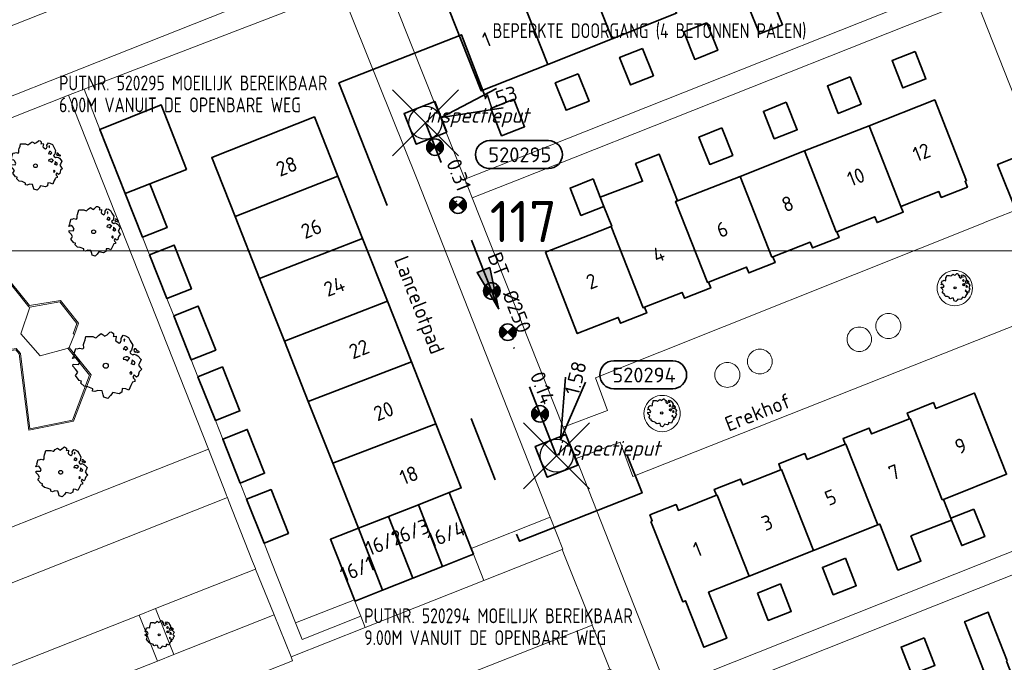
# Model space of a CAD drawing. Header units: metres. Extents: x 152391 to 157968, y 462336 to 467280.
# Tile 188 of 256: x 154772 to 154862, y 464654 to 464713. Entities that reach past the tile are written whole.
import ezdxf
from ezdxf.enums import TextEntityAlignment as Align

# ---------------------------------------------------------------- set-up
doc = ezdxf.new("R2010")
doc.units = ezdxf.units.M
doc.header["$LTSCALE"] = 0.75
doc.header["$PDMODE"] = 3
doc.header["$PDSIZE"] = 3
doc.linetypes.add('RI-VWA_BETON', pattern=[19, 9, -5, 0, -5])
doc.layers.get('0').update_dxf_attribs({"lineweight": 25})
doc.layers.get('defpoints').update_dxf_attribs({"lineweight": 25})
for name, color, linetype, lineweight in [('B-GV-GR-BOOM-S', 252, 'Continuous', 25), ('B-WE-GR-BEPLANTING_CULTUUR_BODEMBEDEKKER-GV', 251, 'Continuous', 18), ('B-WE-GR-BEPLANTING_CULTUUR_HEESTERS-GV', 251, 'Continuous', 18), ('B-WE-IE-TERREINAFSCHEIDING_KUNSTMATIG_MUUR-GV', 251, 'Continuous', 18), ('B-WE-OG-BEBOUWING-GV', 6, 'Continuous', 35), ('B-WE-OG-BEBOUWING-T18', 1, 'Continuous', 18), ('B-WE-OG-TERREIN_CULTUURSCHEIDING-GV', 251, 'Continuous', 18), ('B-WE-OG-TERREIN_ONBEGROEID-GV', 251, 'Continuous', 18), ('B-WE-OG-TOPOGRAFIE-T18', 1, 'Continuous', 18), ('B-WE-VH-VERHARDING_BETONSTRAATSTEEN-GV', 251, 'Continuous', 18), ('B-WE-VH-VERHARDING_TEGEL-GV', 251, 'Continuous', 18), ('N-OI-RI-BIJZONDERDERHEDEN-T18', 134, 'Continuous', 18), ('N-OI-RI-T50', 130, 'Continuous', 50), ('N-OI-RI-VWA_PUTNUMMER-S @ 0.75', 36, 'Continuous', 35), ('N-OI-RI-VWA_RIOOLPUT_INSPECTIEPUT-S', 36, 'Continuous', 35), ('N-OI-RI-VWA_STROOMRICHTING-S @ 0.75', 36, 'Continuous', 35), ('N-OI-RI-VWA_TRANSPORTLEIDING_BETON_250-G', 36, 'RI-VWA_BETON', 35), ('N-RO-KG-GRENS_WERK-G', 7, 'XX-WERKGRENS', 35)]:
    doc.layers.add(name, color=color, linetype=linetype, lineweight=lineweight)
doc.layers.add('inspectieput', color=7, linetype='Continuous', plot=False)
doc.layers.add('N-OI-RI-VRIJVERVAL_HULPSTUK-S', color=210, linetype='Continuous', lineweight=35, plot=False)
doc.layers.add('X-XX-AL-TEKENBLAD_HULPLIJN-G', color=7, linetype='Continuous', lineweight=18, plot=False)
doc.styles.add('NLCS-ISO', font='isocpeur.ttf')
doc.styles.add('NLCS-ISO-M750-T18', font='NLCS-ISO.ttf', dxfattribs={"height": 1.35})
doc.styles.add('NLCS-ISO-M750-T18_CURSIEF', font='NLCS-ISO.ttf', dxfattribs={"oblique": 15, "height": 1.35})
doc.styles.add('NLCS-ISO-M750-T50', font='NLCS-ISO.ttf', dxfattribs={"height": 3.75})
doc.linetypes.add('XX-WERKGRENS', pattern='A,0,[137,NLCS.SHX,S=0.1,R=0,X=-1.1,Y=-1.35],-6', length=6)

# ---------------------------------------------------------------- blocks, each defined once
blk = doc.blocks.new('*U109')
at = {"ltscale": 0.1}
blk.add_hatch(color=256, dxfattribs=at).paths.add_polyline_path([(2.5, 0), (-2.5, -0.83), (-2.5, 0.83)])
at = {"ltscale": 0.1, "flags": 128}
blk.add_lwpolyline([(2.5, 0), (-2.5, -0.83), (-2.5, 0.83)], close=True, dxfattribs=at)
at = {"ltscale": 0.1, "style": 'NLCS-ISO'}
for tag, p in [('BOBL', (-12.38, 0)), ('MAT', (-1, 0.5))]:
    blk.add_attdef(tag, text='', height=1.8, dxfattribs=at).set_placement(p, align=Align.BOTTOM_RIGHT)
for tag, p in [('DIA', (1, 0.5)), ('BOBR', (11.43, 0))]:
    blk.add_attdef(tag, text='', height=1.8, dxfattribs=at).set_placement(p, align=Align.BOTTOM_LEFT)
at = {"layer": 'defpoints', "ltscale": 0.1, "style": 'NLCS-ISO', "flags": 1}
blk.add_attdef('JVA', text='', height=1.8, dxfattribs=at).set_placement((0, -1), align=Align.TOP_CENTER)
blk = doc.blocks.new('B-SRI-PUT_VWA-SO')
at = {"flags": 128}
blk.add_lwpolyline([(-2, 2), (2, 2), (2, -2), (-2, -2)], close=True, dxfattribs=at)
at = {"lineweight": -3, "flags": 128}
blk.add_lwpolyline([(2, -2), (2, 2), (-2, 2), (-2, -2)], close=True, dxfattribs=at)
at = {"lineweight": -3}
blk.add_circle((0, 0), 2, dxfattribs=at)
blk = doc.blocks.new('*U367')
for q in [(8.63, 4.17), (9.41, 1.8)]:
    blk.add_line((1.9, 0.63), q)
blk.add_lwpolyline([(14.93, -2.17), (7.77, -2.17, 1), (7.77, -5.55), (14.93, -5.55, 1)], format="xyb", close=True)
at = {"ltscale": 0.1, "style": 'NLCS-ISO'}
blk.add_attdef('PUTHGT', text='', height=1.8, rotation=18.3056, dxfattribs=at).set_placement((7.25, 2.43), align=Align.MIDDLE_LEFT)
blk.add_attdef('PUTNR', text='', height=1.8, dxfattribs=at).set_placement((11.45, -3.89), align=Align.MIDDLE_CENTER)
blk = doc.blocks.new('*U254')
for q in [(1.08, 9.52), (3.51, 8.92)]:
    blk.add_line((0.48, 1.94), q)
blk.add_lwpolyline([(14.1, 11.51), (6.94, 11.51, 1), (6.94, 8.13), (14.1, 8.13, 1)], format="xyb", close=True)
at = {"ltscale": 0.1, "style": 'NLCS-ISO'}
blk.add_attdef('PUTHGT', text='', height=1.8, rotation=76.0088, dxfattribs=at).set_placement((1.82, 7.43), align=Align.MIDDLE_LEFT)
blk.add_attdef('PUTNR', text='', height=1.8, dxfattribs=at).set_placement((10.62, 9.79), align=Align.MIDDLE_CENTER)
blk = doc.blocks.new('SRI-HULP')
h = blk.add_hatch(color=256)
h.dxf.hatch_style = 1
h.paths.add_polyline_path([(-0.71, 0.71, 0.198912), (-1, 0, 0.198912), (-0.71, -0.71), (0, 0)])
h = blk.add_hatch(color=256)
h.dxf.hatch_style = 1
h.paths.add_polyline_path([(1, 0, 0.198912), (0.71, 0.71), (0, 0), (0.71, -0.71, 0.198912)])
for p, q in [((-0.71, 0.71), (0.71, -0.71)), ((-0.71, -0.71), (0.71, 0.71))]:
    blk.add_line(p, q)
blk.add_circle((0, 0), 1)
blk = doc.blocks.new('ACMAP_ANN_TEMPLATE_type knoop')
at = {"layer": 'defpoints', "style": 'NLCS-ISO-M750-T18_CURSIEF', "oblique": 15}
blk.add_attdef('type_knoop', (0, 0), '', height=1.35, dxfattribs=at)
blk = doc.blocks.new('SGR-BOOM_31_50')
at = {"linetype": 'Continuous'}
for p, q in [((-1.402, 1.78), (-1.355, 1.999)), ((-1.355, 1.999), (-0.89, 1.999)), ((-0.89, 1.999), (-0.688, 1.911)), ((-0.688, 1.911), (-0.626, 1.933)), ((-0.626, 1.933), (-0.487, 2.064)), ((-0.487, 2.064), (-0.301, 2.196)), ((-0.301, 2.196), (-0.177, 2.108)), ((-0.177, 2.108), (-0.084, 2.02)), ((-0.084, 2.02), (0.087, 2.108)), ((0.087, 2.108), (0.273, 2.283)), ((0.273, 2.283), (0.351, 2.305)), ((0.351, 2.305), (0.444, 2.261)), ((0.444, 2.261), (0.521, 2.196)), ((0.537, 2.042), (0.506, 1.999)), ((0.506, 1.999), (0.707, 2.02)), ((0.521, 2.196), (0.537, 2.042)), ((0.723, 1.977), (0.676, 1.714)), ((0.707, 2.02), (0.723, 1.977)), ((1.048, 1.867), (1.188, 2.086)), ((1.064, 1.714), (1.048, 1.867)), ((1.188, 2.086), (1.358, 2.042)), ((1.296, 1.823), (1.234, 1.78)), ((1.281, 1.692), (1.296, 1.823)), ((1.358, 2.042), (1.545, 1.933)), ((1.545, 1.933), (1.669, 1.692)), ((-2.177, 0.772), (-2.038, 1.166)), ((-2.038, 1.166), (-1.944, 1.144)), ((-1.944, 1.144), (-1.789, 1.21)), ((-1.789, 1.21), (-1.572, 1.144)), ((-1.572, 1.144), (-1.495, 1.232)), ((-1.51, 1.451), (-1.479, 1.582)), ((-1.495, 1.232), (-1.51, 1.451)), ((-1.479, 1.582), (-1.402, 1.78)), ((0.676, 1.714), (0.754, 1.648)), ((0.754, 1.648), (0.924, 1.539)), ((0.924, 1.539), (1.002, 1.604)), ((1.002, 1.604), (1.064, 1.714)), ((1.25, 1.21), (1.188, 1.166)), ((1.188, 1.166), (1.234, 1.101)), ((1.234, 1.78), (1.265, 1.67)), ((1.234, 1.101), (1.312, 1.122)), ((1.296, 1.298), (1.25, 1.21)), ((1.265, 1.67), (1.281, 1.648)), ((1.374, 1.298), (1.296, 1.298)), ((1.312, 1.122), (1.374, 1.035)), ((1.436, 1.254), (1.374, 1.298)), ((1.374, 1.035), (1.436, 1.122)), ((1.498, 1.166), (1.436, 1.254)), ((1.436, 1.122), (1.498, 1.166)), ((1.762, 1.057), (1.638, 0.925)), ((1.638, 0.925), (1.7, 0.838)), ((1.669, 1.692), (1.839, 1.407)), ((1.839, 1.407), (1.762, 1.057)), ((1.963, 1.144), (1.917, 1.079)), ((1.917, 1.079), (1.948, 0.991)), ((1.948, 0.991), (2.041, 0.925)), ((2.056, 1.144), (1.963, 1.144)), ((2.041, 0.969), (2.18, 0.903)), ((2.041, 0.925), (2.056, 0.969)), ((2.165, 1.013), (2.056, 1.144)), ((2.304, 0.947), (2.165, 1.013)), ((2.18, 0.903), (2.304, 0.947)), ((-2.27, 0.487), (-2.208, 0.641)), ((-1.991, 0.553), (-2.27, 0.487)), ((-2.239, -0.038), (-2.224, 0.115)), ((-2.224, 0.115), (-1.851, 0.093)), ((-2.208, 0.641), (-2.131, 0.706)), ((-2.131, 0.706), (-2.177, 0.772)), ((-1.898, 0.444), (-1.991, 0.553)), ((-1.774, 0.246), (-1.898, 0.444)), ((-1.851, 0.093), (-1.774, 0.246)), ((1.234, 0.553), (1.188, 0.444)), ((1.188, 0.444), (1.374, 0.422)), ((1.405, 0.619), (1.234, 0.553)), ((1.374, 0.422), (1.483, 0.334)), ((1.483, 0.619), (1.405, 0.619)), ((1.622, 0.531), (1.483, 0.619)), ((1.483, 0.334), (1.607, 0.487)), ((1.607, 0.487), (1.653, 0.553)), ((1.7, 0.838), (1.839, 0.75)), ((1.793, 0.246), (1.746, 0.137)), ((1.911, 0.065), (1.746, 0.137)), ((1.808, 0.4), (1.793, 0.312)), ((1.793, 0.312), (1.793, 0.246)), ((1.901, 0.312), (1.808, 0.4)), ((1.839, 0.75), (1.917, 0.794)), ((1.963, 0.268), (1.901, 0.312)), ((1.911, 0.065), (2.01, 0.181)), ((1.917, 0.794), (2.087, 0.75)), ((2.01, 0.181), (1.963, 0.268)), ((2.087, 0.75), (2.18, 0.684)), ((2.18, 0.684), (2.413, 0.422)), ((2.289, 0.137), (2.227, 0.049)), ((2.227, 0.049), (2.351, -0.126)), ((2.413, 0.422), (2.289, 0.137)), ((-2.053, -0.235), (-2.239, -0.038)), ((-2.069, -0.673), (-1.991, -0.564)), ((-1.805, -1.002), (-2.069, -0.673)), ((-1.913, -0.433), (-2.053, -0.235)), ((-1.991, -0.564), (-1.913, -0.433)), ((1.715, -0.389), (1.653, -0.476)), ((1.653, -0.476), (1.669, -0.564)), ((1.684, -0.564), (1.777, -0.542)), ((1.777, -0.454), (1.715, -0.389)), ((1.777, -0.542), (1.777, -0.454)), ((1.948, -0.63), (1.855, -0.783)), ((1.855, -0.783), (1.901, -0.849)), ((1.901, -0.849), (1.994, -0.936)), ((2.103, -0.783), (1.948, -0.63)), ((2.211, -0.695), (2.103, -0.783)), ((2.242, -0.564), (2.211, -0.695)), ((2.289, -0.411), (2.242, -0.564)), ((2.459, -0.235), (2.289, -0.411)), ((2.351, -0.126), (2.459, -0.235)), ((-1.665, -1.046), (-1.805, -1.002)), ((-1.696, -1.199), (-1.665, -1.046)), ((-1.479, -1.396), (-1.696, -1.199)), ((-1.216, -1.44), (-1.479, -1.396)), ((-0.89, -1.571), (-1.216, -1.44)), ((-0.906, -1.725), (-0.89, -1.571)), ((-0.735, -1.769), (-0.906, -1.725)), ((-0.533, -1.681), (-0.735, -1.769)), ((-0.254, -1.703), (-0.533, -1.681)), ((-0.208, -1.9), (-0.254, -1.703)), ((1.126, -1.55), (1.11, -1.812)), ((1.374, -1.571), (1.126, -1.55)), ((1.576, -1.659), (1.374, -1.571)), ((1.715, -1.352), (1.576, -1.659)), ((1.808, -1.177), (1.715, -1.352)), ((1.824, -1.112), (1.808, -1.177)), ((1.979, -1.068), (1.824, -1.112)), ((1.994, -0.936), (1.979, -1.068)), ((-0.177, -1.988), (-0.208, -1.9)), ((-0.13, -2.141), (-0.177, -1.988)), ((0.149, -2.229), (-0.13, -2.141)), ((0.335, -2.031), (0.149, -2.229)), ((0.475, -1.834), (0.335, -2.031)), ((0.909, -1.922), (0.475, -1.834)), ((1.11, -1.812), (0.909, -1.922))]:
    blk.add_line(p, q, dxfattribs=at)
blk.add_circle((0, 0), 0.169, dxfattribs=at)
blk = doc.blocks.new('SGR-BOOM_50_100')
at = {"linetype": 'Continuous'}
for p, q in [((-0.835, 2.577), (-0.649, 2.752)), ((-0.649, 2.752), (-0.401, 2.928)), ((-0.401, 2.928), (-0.236, 2.811)), ((-0.236, 2.811), (-0.112, 2.694)), ((-0.112, 2.694), (0.116, 2.811)), ((0.116, 2.811), (0.364, 3.044)), ((0.364, 3.044), (0.467, 3.074)), ((0.467, 3.074), (0.591, 3.015)), ((0.591, 3.015), (0.695, 2.928)), ((0.715, 2.723), (0.674, 2.665)), ((0.674, 2.665), (0.943, 2.694)), ((0.695, 2.928), (0.715, 2.723)), ((0.943, 2.694), (0.964, 2.636)), ((1.398, 2.49), (1.584, 2.782)), ((1.584, 2.782), (1.811, 2.723)), ((1.811, 2.723), (2.059, 2.577)), ((-2.014, 1.935), (-1.972, 2.11)), ((-1.993, 1.643), (-2.014, 1.935)), ((-1.972, 2.11), (-1.869, 2.373)), ((-1.869, 2.373), (-1.807, 2.665)), ((-1.807, 2.665), (-1.187, 2.665)), ((-1.187, 2.665), (-0.918, 2.548)), ((-0.918, 2.548), (-0.835, 2.577)), ((0.964, 2.636), (0.902, 2.285)), ((0.902, 2.285), (1.005, 2.198)), ((1.005, 2.198), (1.232, 2.052)), ((1.232, 2.052), (1.336, 2.139)), ((1.336, 2.139), (1.418, 2.285)), ((1.418, 2.285), (1.398, 2.49)), ((1.729, 2.431), (1.646, 2.373)), ((1.646, 2.373), (1.687, 2.227)), ((1.687, 2.227), (1.708, 2.198)), ((1.708, 2.256), (1.729, 2.431)), ((2.059, 2.577), (2.225, 2.256)), ((2.225, 2.256), (2.452, 1.876)), ((2.452, 1.876), (2.349, 1.409)), ((-2.944, 0.854), (-2.841, 0.942)), ((-2.903, 1.029), (-2.717, 1.555)), ((-2.841, 0.942), (-2.903, 1.029)), ((-2.717, 1.555), (-2.593, 1.526)), ((-2.593, 1.526), (-2.386, 1.613)), ((-2.386, 1.613), (-2.096, 1.526)), ((-2.096, 1.526), (-1.993, 1.643)), ((1.667, 1.613), (1.584, 1.555)), ((1.584, 1.555), (1.646, 1.467)), ((1.646, 1.467), (1.749, 1.497)), ((1.729, 1.73), (1.667, 1.613)), ((1.832, 1.73), (1.729, 1.73)), ((1.749, 1.497), (1.832, 1.38)), ((1.915, 1.672), (1.832, 1.73)), ((1.832, 1.38), (1.915, 1.497)), ((1.997, 1.555), (1.915, 1.672)), ((1.915, 1.497), (1.997, 1.555)), ((2.349, 1.409), (2.183, 1.234)), ((2.183, 1.234), (2.266, 1.117)), ((2.266, 1.117), (2.452, 1)), ((2.452, 1), (2.556, 1.059)), ((2.618, 1.526), (2.556, 1.438)), ((2.556, 1.438), (2.597, 1.321)), ((2.556, 1.059), (2.783, 1)), ((2.597, 1.321), (2.721, 1.234)), ((2.742, 1.526), (2.618, 1.526)), ((2.721, 1.292), (2.907, 1.205)), ((2.721, 1.234), (2.742, 1.292)), ((2.886, 1.351), (2.742, 1.526)), ((2.783, 1), (2.907, 0.913)), ((3.072, 1.263), (2.886, 1.351)), ((2.907, 1.205), (3.072, 1.263)), ((2.907, 0.913), (3.217, 0.562)), ((-3.027, 0.65), (-2.944, 0.854)), ((-2.655, 0.737), (-3.027, 0.65)), ((-2.985, -0.051), (-2.965, 0.153)), ((-2.965, 0.153), (-2.469, 0.124)), ((-2.531, 0.591), (-2.655, 0.737)), ((-2.365, 0.329), (-2.531, 0.591)), ((-2.469, 0.124), (-2.365, 0.329)), ((1.646, 0.737), (1.584, 0.591)), ((1.584, 0.591), (1.832, 0.562)), ((1.873, 0.825), (1.646, 0.737)), ((1.832, 0.562), (1.977, 0.445)), ((1.977, 0.825), (1.873, 0.825)), ((2.163, 0.708), (1.977, 0.825)), ((1.977, 0.445), (2.142, 0.65)), ((2.142, 0.65), (2.204, 0.737)), ((2.39, 0.329), (2.328, 0.183)), ((2.549, 0.087), (2.328, 0.183)), ((2.411, 0.533), (2.39, 0.416)), ((2.39, 0.416), (2.39, 0.329)), ((2.535, 0.416), (2.411, 0.533)), ((2.618, 0.358), (2.535, 0.416)), ((2.549, 0.087), (2.68, 0.241)), ((2.68, 0.241), (2.618, 0.358)), ((3.052, 0.183), (2.969, 0.066)), ((2.969, 0.066), (3.135, -0.168)), ((3.217, 0.562), (3.052, 0.183)), ((-2.737, -0.314), (-2.985, -0.051)), ((-2.758, -0.898), (-2.655, -0.752)), ((-2.551, -0.577), (-2.737, -0.314)), ((-2.655, -0.752), (-2.551, -0.577)), ((2.287, -0.518), (2.204, -0.635)), ((2.204, -0.635), (2.225, -0.752)), ((2.245, -0.752), (2.37, -0.723)), ((2.37, -0.606), (2.287, -0.518)), ((2.37, -0.723), (2.37, -0.606)), ((2.597, -0.84), (2.473, -1.044)), ((2.804, -1.044), (2.597, -0.84)), ((2.99, -0.752), (2.948, -0.927)), ((3.052, -0.548), (2.99, -0.752)), ((3.279, -0.314), (3.052, -0.548)), ((3.135, -0.168), (3.279, -0.314)), ((-2.407, -1.336), (-2.758, -0.898)), ((-2.22, -1.394), (-2.407, -1.336)), ((-2.262, -1.599), (-2.22, -1.394)), ((-1.972, -1.862), (-2.262, -1.599)), ((2.411, -1.57), (2.287, -1.803)), ((2.432, -1.482), (2.411, -1.57)), ((2.638, -1.424), (2.432, -1.482)), ((2.473, -1.044), (2.535, -1.132)), ((2.535, -1.132), (2.659, -1.248)), ((2.659, -1.248), (2.638, -1.424)), ((2.948, -0.927), (2.804, -1.044)), ((-1.621, -1.92), (-1.972, -1.862)), ((-1.187, -2.095), (-1.621, -1.92)), ((-1.207, -2.3), (-1.187, -2.095)), ((-0.98, -2.358), (-1.207, -2.3)), ((-0.711, -2.241), (-0.98, -2.358)), ((-0.339, -2.271), (-0.711, -2.241)), ((-0.277, -2.533), (-0.339, -2.271)), ((-0.236, -2.65), (-0.277, -2.533)), ((-0.174, -2.855), (-0.236, -2.65)), ((0.633, -2.446), (0.447, -2.709)), ((1.212, -2.563), (0.633, -2.446)), ((1.48, -2.417), (1.212, -2.563)), ((1.501, -2.066), (1.48, -2.417)), ((1.832, -2.095), (1.501, -2.066)), ((2.101, -2.212), (1.832, -2.095)), ((2.287, -1.803), (2.101, -2.212)), ((0.199, -2.971), (-0.174, -2.855)), ((0.447, -2.709), (0.199, -2.971))]:
    blk.add_line(p, q, dxfattribs=at)
blk.add_circle((0, 0), 0.225, dxfattribs=at)
blk = doc.blocks.new('SGR-BOOM_0_20')
at = {"linetype": 'Continuous'}
for p, q in [((-0.832, 0.89), (-0.788, 1.001)), ((-0.788, 1.001), (-0.762, 1.124)), ((-0.762, 1.124), (-0.501, 1.124)), ((-0.501, 1.124), (-0.387, 1.075)), ((-0.387, 1.075), (-0.352, 1.087)), ((-0.352, 1.087), (-0.274, 1.161)), ((-0.274, 1.161), (-0.169, 1.235)), ((-0.169, 1.235), (-0.099, 1.186)), ((-0.099, 1.186), (-0.047, 1.137)), ((-0.047, 1.137), (0.049, 1.186)), ((0.049, 1.186), (0.154, 1.284)), ((0.154, 1.284), (0.197, 1.297)), ((0.197, 1.297), (0.25, 1.272)), ((0.25, 1.272), (0.293, 1.235)), ((0.302, 1.149), (0.284, 1.124)), ((0.284, 1.124), (0.398, 1.137)), ((0.293, 1.235), (0.302, 1.149)), ((0.407, 1.112), (0.38, 0.964)), ((0.38, 0.964), (0.424, 0.927)), ((0.398, 1.137), (0.407, 1.112)), ((0.424, 0.927), (0.52, 0.865)), ((0.52, 0.865), (0.564, 0.902)), ((0.564, 0.902), (0.598, 0.964)), ((0.59, 1.05), (0.668, 1.173)), ((0.598, 0.964), (0.59, 1.05)), ((0.668, 1.173), (0.764, 1.149)), ((0.729, 1.026), (0.694, 1.001)), ((0.694, 1.001), (0.712, 0.939)), ((0.712, 0.939), (0.721, 0.927)), ((0.721, 0.952), (0.729, 1.026)), ((0.764, 1.149), (0.869, 1.087)), ((0.869, 1.087), (0.939, 0.952)), ((0.939, 0.952), (1.035, 0.792)), ((-1.277, 0.274), (-1.242, 0.36)), ((-1.12, 0.311), (-1.277, 0.274)), ((-1.259, -0.022), (-1.251, 0.065)), ((-1.251, 0.065), (-1.041, 0.052)), ((-1.242, 0.36), (-1.198, 0.397)), ((-1.225, 0.434), (-1.146, 0.656)), ((-1.198, 0.397), (-1.225, 0.434)), ((-1.146, 0.656), (-1.094, 0.644)), ((-1.068, 0.249), (-1.12, 0.311)), ((-1.094, 0.644), (-1.007, 0.681)), ((-0.998, 0.139), (-1.068, 0.249)), ((-1.041, 0.052), (-0.998, 0.139)), ((-1.007, 0.681), (-0.884, 0.644)), ((-0.884, 0.644), (-0.841, 0.693)), ((-0.85, 0.816), (-0.832, 0.89)), ((-0.841, 0.693), (-0.85, 0.816)), ((0.703, 0.681), (0.668, 0.656)), ((0.668, 0.656), (0.694, 0.619)), ((0.694, 0.311), (0.668, 0.249)), ((0.668, 0.249), (0.773, 0.237)), ((0.694, 0.619), (0.738, 0.631)), ((0.79, 0.348), (0.694, 0.311)), ((0.729, 0.73), (0.703, 0.681)), ((0.773, 0.73), (0.729, 0.73)), ((0.738, 0.631), (0.773, 0.582)), ((0.808, 0.705), (0.773, 0.73)), ((0.773, 0.582), (0.808, 0.631)), ((0.773, 0.237), (0.834, 0.188)), ((0.834, 0.348), (0.79, 0.348)), ((0.843, 0.656), (0.808, 0.705)), ((0.808, 0.631), (0.843, 0.656)), ((0.912, 0.299), (0.834, 0.348)), ((0.834, 0.188), (0.904, 0.274)), ((0.904, 0.274), (0.93, 0.311)), ((0.991, 0.594), (0.921, 0.521)), ((0.921, 0.521), (0.956, 0.471)), ((0.956, 0.471), (1.035, 0.422)), ((1.008, 0.139), (0.982, 0.077)), ((1.075, 0.037), (0.982, 0.077)), ((1.035, 0.792), (0.991, 0.594)), ((1.017, 0.225), (1.008, 0.176)), ((1.008, 0.176), (1.008, 0.139)), ((1.069, 0.176), (1.017, 0.225)), ((1.035, 0.422), (1.078, 0.447)), ((1.104, 0.151), (1.069, 0.176)), ((1.075, 0.037), (1.13, 0.102)), ((1.104, 0.644), (1.078, 0.607)), ((1.078, 0.607), (1.096, 0.557)), ((1.078, 0.447), (1.174, 0.422)), ((1.096, 0.557), (1.148, 0.521)), ((1.157, 0.644), (1.104, 0.644)), ((1.13, 0.102), (1.104, 0.151)), ((1.148, 0.545), (1.226, 0.508)), ((1.148, 0.521), (1.157, 0.545)), ((1.218, 0.57), (1.157, 0.644)), ((1.174, 0.422), (1.226, 0.385)), ((1.296, 0.533), (1.218, 0.57)), ((1.226, 0.508), (1.296, 0.533)), ((1.226, 0.385), (1.357, 0.237)), ((1.287, 0.077), (1.253, 0.028)), ((1.253, 0.028), (1.322, -0.071)), ((1.357, 0.237), (1.287, 0.077)), ((-1.155, -0.132), (-1.259, -0.022)), ((-1.164, -0.379), (-1.12, -0.317)), ((-1.015, -0.564), (-1.164, -0.379)), ((-1.076, -0.243), (-1.155, -0.132)), ((-1.12, -0.317), (-1.076, -0.243)), ((-0.937, -0.588), (-1.015, -0.564)), ((-0.954, -0.675), (-0.937, -0.588)), ((-0.832, -0.785), (-0.954, -0.675)), ((-0.684, -0.81), (-0.832, -0.785)), ((-0.501, -0.884), (-0.684, -0.81)), ((-0.509, -0.97), (-0.501, -0.884)), ((0.633, -0.872), (0.625, -1.019)), ((0.773, -0.884), (0.633, -0.872)), ((0.886, -0.933), (0.773, -0.884)), ((0.965, -0.761), (0.886, -0.933)), ((0.965, -0.219), (0.93, -0.268)), ((0.93, -0.268), (0.939, -0.317)), ((0.947, -0.317), (1, -0.305)), ((1, -0.256), (0.965, -0.219)), ((1.017, -0.662), (0.965, -0.761)), ((1, -0.305), (1, -0.256)), ((1.026, -0.625), (1.017, -0.662)), ((1.113, -0.601), (1.026, -0.625)), ((1.096, -0.354), (1.043, -0.44)), ((1.043, -0.44), (1.069, -0.477)), ((1.069, -0.477), (1.122, -0.527)), ((1.183, -0.44), (1.096, -0.354)), ((1.122, -0.527), (1.113, -0.601)), ((1.244, -0.391), (1.183, -0.44)), ((1.261, -0.317), (1.244, -0.391)), ((1.287, -0.231), (1.261, -0.317)), ((1.383, -0.132), (1.287, -0.231)), ((1.322, -0.071), (1.383, -0.132)), ((-0.413, -0.995), (-0.509, -0.97)), ((-0.3, -0.946), (-0.413, -0.995)), ((-0.143, -0.958), (-0.3, -0.946)), ((-0.117, -1.069), (-0.143, -0.958)), ((-0.099, -1.118), (-0.117, -1.069)), ((-0.073, -1.204), (-0.099, -1.118)), ((0.084, -1.254), (-0.073, -1.204)), ((0.188, -1.143), (0.084, -1.254)), ((0.267, -1.032), (0.188, -1.143)), ((0.511, -1.081), (0.267, -1.032)), ((0.625, -1.019), (0.511, -1.081))]:
    blk.add_line(p, q, dxfattribs=at)
blk.add_circle((0, 0), 0.0948, dxfattribs=at)

msp = doc.modelspace()

# ---------------------------------------------------------------- linework, layer by layer
at = {"layer": 'B-WE-GR-BEPLANTING_CULTUUR_BODEMBEDEKKER-GV'}
msp.add_lwpolyline([(154784.843, 464658.988), (154783.355, 464658.4), (154785.001, 464654.211), (154786.489, 464654.8)], close=True, dxfattribs=at)
at = {"layer": 'B-WE-GR-BEPLANTING_CULTUUR_HEESTERS-GV'}
for points in [[(154859.179, 464688.166, 1.000623), (154855.971, 464688.166)], [(154855.971, 464688.166, 1.000623), (154859.179, 464688.166)], [(154852.676, 464684.716, 1.000876), (154850.392, 464684.716)], [(154849.993, 464683.513, 1.000899), (154847.769, 464683.513)], [(154850.392, 464684.716, 1.000876), (154852.676, 464684.716)], [(154847.769, 464683.513, 1.000899), (154849.993, 464683.513)], [(154840.96, 464681.484, 1.000887), (154838.706, 464681.484)], [(154838.009, 464680.267, 1.00088), (154835.735, 464680.267)], [(154838.706, 464681.484, 1.000887), (154840.96, 464681.484)], [(154835.735, 464680.267, 1.00088), (154838.009, 464680.267)], [(154832.59, 464676.751, 1.000606), (154829.288, 464676.751)], [(154829.288, 464676.751, 1.000606), (154832.59, 464676.751)]]:
    msp.add_lwpolyline(points, format="xyb", dxfattribs=at)
msp.add_lwpolyline([(154802.987, 464659.666), (154802.932, 464659.805), (154797.58, 464657.686), (154798.168, 464656.192), (154803.518, 464658.308)], close=True, dxfattribs=at)
at = {"layer": 'B-WE-IE-TERREINAFSCHEIDING_KUNSTMATIG_MUUR-GV'}
for points in [[(154770.8, 464689.6), (154773.31, 464686.47), (154773.4, 464686.43), (154776.13, 464686.91), (154777.68, 464684.95), (154777.35, 464684), (154777.45, 464683.93), (154777.81, 464684.97), (154776.18, 464687.03), (154773.36, 464686.59), (154770.85, 464689.72)], [(154772.43, 464682.17), (154773.29, 464675.24), (154777.36, 464676.05), (154778.96, 464680.27), (154776.96, 464682.77), (154776.862, 464682.707), (154778.83, 464680.25), (154777.28, 464676.15), (154773.38, 464675.37), (154772.54, 464682.21), (154772.16, 464682.67)]]:
    msp.add_lwpolyline(points, dxfattribs=at)
at = {"layer": 'B-WE-OG-BEBOUWING-GV'}
for points in [[(154829.29, 464720.629), (154825.777, 464719.231), (154825.566, 464719.761), (154823.178, 464718.811), (154823.389, 464718.281), (154823.436, 464718.3), (154826.396, 464710.861), (154832.25, 464713.19)], [(154820.542, 464708.532), (154826.396, 464710.861), (154823.436, 464718.3), (154823.389, 464718.281), (154819.923, 464716.903), (154819.712, 464717.432), (154817.324, 464716.482), (154817.535, 464715.953), (154817.582, 464715.972)], [(154820.542, 464708.532), (154817.582, 464715.972), (154817.535, 464715.953), (154814.069, 464714.574), (154813.858, 464715.104), (154811.47, 464714.154), (154811.681, 464713.624), (154811.523, 464713.561), (154814.482, 464706.122)], [(154840.893, 464714.634), (154838.803, 464713.807), (154839.79, 464711.311), (154841.881, 464712.138)], [(154835.015, 464712.308), (154832.924, 464711.481), (154833.912, 464708.985), (154836.003, 464709.812)], [(154829.156, 464709.99), (154827.065, 464709.163), (154828.053, 464706.666), (154830.143, 464707.494)], [(154853.961, 464709.714), (154851.87, 464708.886), (154852.858, 464706.39), (154854.948, 464707.217)], [(154823.308, 464707.676), (154821.218, 464706.849), (154822.205, 464704.353), (154824.296, 464705.18)], [(154848.067, 464707.396), (154845.977, 464706.569), (154846.965, 464704.073), (154849.055, 464704.9)], [(154817.437, 464705.353), (154815.346, 464704.526), (154816.334, 464702.03), (154818.425, 464702.857)], [(154842.243, 464705.084), (154840.152, 464704.257), (154841.14, 464701.761), (154843.231, 464702.588)], [(154858.638, 464697.937), (154855.751, 464705.296), (154849.769, 464702.948), (154852.658, 464695.589), (154852.679, 464695.598), (154856.136, 464696.955), (154856.344, 464696.424), (154858.726, 464697.359), (154858.518, 464697.89)], [(154782.074, 464696.788), (154784.309, 464697.664), (154787.645, 464698.971), (154785.348, 464704.836), (154779.761, 464702.62)], [(154792.069, 464694.685), (154801.426, 464698.351), (154799.287, 464703.751), (154789.945, 464700.052)], [(154836.38, 464702.749), (154834.289, 464701.921), (154835.277, 464699.425), (154837.367, 464700.252)], [(154849.769, 464702.948), (154843.902, 464700.653), (154846.793, 464693.287), (154846.836, 464693.304), (154850.298, 464694.663), (154850.506, 464694.132), (154852.888, 464695.067), (154852.679, 464695.598), (154852.658, 464695.589)], [(154838.047, 464698.327), (154840.929, 464690.985), (154841.008, 464691.016), (154844.404, 464692.349), (154844.612, 464691.819), (154847.044, 464692.773), (154846.836, 464693.304), (154846.793, 464693.287), (154843.902, 464700.653)], [(154832.337, 464696.121), (154830.677, 464700.348), (154828.522, 464699.502), (154829.155, 464697.891), (154825.307, 464696.441), (154825.638, 464695.605), (154826.351, 464693.801), (154826.296, 464693.779), (154829.201, 464686.381), (154829.332, 464686.432), (154832.756, 464687.776), (154832.964, 464687.246), (154835.371, 464688.191), (154835.162, 464688.721), (154835.065, 464688.683), (154832.171, 464696.056)], [(154794.305, 464689.036), (154803.674, 464692.674), (154801.426, 464698.351), (154792.069, 464694.685)], [(154824.65, 464698.101), (154822.559, 464697.274), (154823.547, 464694.778), (154825.638, 464695.605), (154825.307, 464696.441)], [(154841.008, 464691.016), (154840.929, 464690.985), (154838.047, 464698.327), (154832.337, 464696.121), (154832.171, 464696.056), (154835.065, 464688.683), (154835.162, 464688.721), (154838.626, 464690.081), (154838.834, 464689.55), (154841.216, 464690.485)], [(154783.66, 464692.791), (154785.891, 464693.676), (154784.309, 464697.664), (154782.074, 464696.788)], [(154820.315, 464691.433), (154823.22, 464684.033), (154826.95, 464685.497), (154827.158, 464684.967), (154829.54, 464685.902), (154829.332, 464686.432), (154829.201, 464686.381), (154826.296, 464693.779), (154824.296, 464692.995)], [(154796.557, 464683.347), (154805.933, 464686.97), (154803.674, 464692.674), (154794.305, 464689.036)], [(154785.875, 464687.206), (154788.106, 464688.091), (154786.521, 464692.088), (154784.29, 464691.203)], [(154786.496, 464685.642), (154788.081, 464681.645), (154790.312, 464682.53), (154788.727, 464686.527)], [(154798.735, 464677.842), (154808.12, 464681.447), (154805.933, 464686.97), (154796.557, 464683.347)], [(154790.279, 464676.104), (154792.51, 464676.989), (154790.925, 464680.986), (154788.694, 464680.101)], [(154808.12, 464681.447), (154798.735, 464677.842), (154800.962, 464672.217), (154810.355, 464675.804)], [(154859.332, 464678.592), (154855.848, 464677.212), (154855.638, 464677.742), (154853.249, 464676.795), (154853.459, 464676.265), (154853.51, 464676.285), (154856.438, 464668.895), (154856.538, 464668.935), (154862.295, 464671.216), (154859.367, 464678.606)], [(154800.962, 464672.217), (154803.298, 464666.313), (154806.034, 464667.385), (154808.761, 464668.453), (154811.553, 464669.547), (154812.659, 464669.985), (154810.355, 464675.804)], [(154853.573, 464665.631), (154857.291, 464667.032), (154857.218, 464667.219), (154856.538, 464668.935), (154856.438, 464668.895), (154853.51, 464676.285), (154853.459, 464676.265), (154850.003, 464674.896), (154849.793, 464675.426), (154847.404, 464674.479), (154847.614, 464673.949), (154847.653, 464673.964), (154850.566, 464666.612), (154850.739, 464666.681), (154852.396, 464662.494), (154854.487, 464663.321)], [(154792.533, 464670.422), (154794.764, 464671.307), (154793.178, 464675.304), (154790.948, 464674.419)], [(154847.614, 464673.949), (154844.146, 464672.575), (154843.936, 464673.105), (154841.547, 464672.158), (154841.757, 464671.628), (154841.796, 464671.644), (154844.717, 464664.272), (154850.566, 464666.612), (154847.653, 464673.964)], [(154835.894, 464669.305), (154835.939, 464669.323), (154838.858, 464661.955), (154844.717, 464664.272), (154841.796, 464671.644), (154841.757, 464671.628), (154838.284, 464670.252), (154838.074, 464670.782), (154835.684, 464669.835)], [(154793.121, 464668.941), (154794.706, 464664.944), (154796.932, 464665.844), (154795.352, 464669.826)], [(154813.774, 464663.937), (154813.566, 464664.463), (154811.553, 464669.547), (154808.761, 464668.453), (154810.937, 464662.813), (154813.535, 464663.842)], [(154829.91, 464666.934), (154832.811, 464659.613), (154833.055, 464659.71), (154834.734, 464655.469), (154836.825, 464656.296), (154835.165, 464660.492), (154838.858, 464661.955), (154835.939, 464669.323), (154835.894, 464669.305), (154832.427, 464667.931), (154832.217, 464668.461), (154829.827, 464667.514), (154830.037, 464666.984)], [(154808.261, 464661.754), (154810.937, 464662.813), (154808.761, 464668.453), (154806.034, 464667.385)], [(154859.308, 464668.046), (154857.218, 464667.219), (154857.291, 464667.032), (154858.205, 464664.723), (154860.296, 464665.55)], [(154803.298, 464666.313), (154805.499, 464660.66), (154808.261, 464661.754), (154806.034, 464667.385)], [(154802.932, 464659.805), (154802.987, 464659.666), (154803.207, 464659.753), (154805.499, 464660.66), (154803.298, 464666.313), (154800.753, 464665.305)], [(154847.616, 464663.571), (154845.525, 464662.744), (154846.513, 464660.248), (154848.604, 464661.075)], [(154839.618, 464660.408), (154840.606, 464657.912), (154842.697, 464658.739), (154841.709, 464661.235)], [(154862.35, 464654.228), (154860.686, 464658.497), (154860.624, 464658.657), (154858.471, 464657.796), (154858.526, 464657.655), (154860.185, 464653.4), (154856.409, 464651.928), (154859.28, 464644.565), (154859.407, 464644.615), (154862.876, 464645.968), (154863.084, 464645.437), (154865.478, 464646.37), (154865.271, 464646.901), (154865.15, 464646.854), (154862.284, 464654.203)], [(154854.783, 464656.322), (154852.692, 464655.495), (154853.68, 464652.998), (154855.771, 464653.826)]]:
    msp.add_lwpolyline(points, close=True, dxfattribs=at)
at = {"layer": 'B-WE-OG-TERREIN_CULTUURSCHEIDING-GV'}
msp.add_lwpolyline([(154740.086, 464687.066), (154740.595, 464685.874), (154740.9, 464685.159), (154751.526, 464658.399), (154766.146, 464664.188), (154779.13, 464669.349), (154789.645, 464673.501), (154776.906, 464705.721), (154742.585, 464692.133)], dxfattribs=at)
msp.add_lwpolyline([(154777.45, 464683.93), (154776.96, 464682.77), (154778.96, 464680.27), (154777.36, 464676.05), (154773.29, 464675.24), (154772.43, 464682.17), (154772.11, 464682.55), (154767.55, 464681.85), (154765.16, 464685.08), (154766.65, 464689.09), (154770.85, 464689.72), (154773.36, 464686.59), (154776.18, 464687.03), (154777.81, 464684.97)], close=True, dxfattribs=at)
at = {"layer": 'B-WE-OG-TERREIN_ONBEGROEID-GV'}
msp.add_lwpolyline([(154773.4, 464686.43), (154773.31, 464686.47), (154770.8, 464689.6), (154766.73, 464688.99), (154765.29, 464685.1), (154767.6, 464681.97), (154772.16, 464682.67), (154772.54, 464682.21), (154773.38, 464675.37), (154777.28, 464676.15), (154778.83, 464680.25), (154776.862, 464682.707), (154776.79, 464682.66), (154774.32, 464682.01), (154772.58, 464684)], close=True, dxfattribs=at)
at = {"layer": 'B-WE-VH-VERHARDING_BETONSTRAATSTEEN-GV'}
for points in [[(154846.597, 464741.698), (154800.804, 464723.585), (154715.295, 464689.762)], [(154717.504, 464684.037), (154725.323, 464687.173), (154727.859, 464688.167), (154730.696, 464689.278), (154739.201, 464692.758), (154741.179, 464693.543), (154744.48, 464694.853), (154802.9, 464718.01), (154842.834, 464733.84), (154854.737, 464738.494)], [(154770.048, 464635.931), (154787.105, 464642.676), (154787.152, 464642.695), (154788.639, 464643.284), (154788.78, 464643.34), (154807.957, 464650.923), (154807.982, 464650.933), (154809.47, 464651.521), (154809.631, 464651.585), (154824.577, 464657.495), (154824.563, 464657.531), (154824.315, 464658.157), (154822.117, 464663.686), (154821.839, 464664.386), (154814.714, 464661.561), (154803.92, 464657.281), (154797.167, 464654.604), (154797.313, 464654.242), (154777.627, 464646.456), (154776.139, 464645.868), (154758.842, 464639.028)]]:
    msp.add_lwpolyline(points, dxfattribs=at)
for points in [[(154758.55, 464638.967), (154757.532, 464638.565), (154754.171, 464647.06), (154755.174, 464647.457), (154755.481, 464647.58), (154752.99, 464653.919), (154791.375, 464669.099), (154791.295, 464669.3), (154791.226, 464669.472), (154789.645, 464673.501), (154779.13, 464669.349), (154766.146, 464664.188), (154751.526, 464658.399), (154753.102, 464654.42), (154753.159, 464654.277), (154752.556, 464654.044), (154751.563, 464653.651), (154751.402, 464653.587), (154759.915, 464631.924), (154760.844, 464632.292), (154761.402, 464632.513), (154758.842, 464639.028), (154758.824, 464639.073)], [(154783.355, 464658.4), (154784.843, 464658.988), (154793.945, 464662.588), (154793.922, 464662.645), (154793.673, 464663.276), (154791.477, 464668.841), (154791.375, 464669.099), (154752.99, 464653.919), (154755.481, 464647.58), (154755.55, 464647.404), (154755.796, 464647.501), (154760.572, 464649.39), (154762.06, 464649.978)], [(154808.261, 464661.754), (154805.499, 464660.66), (154803.207, 464659.753), (154802.987, 464659.666), (154803.518, 464658.308), (154803.92, 464657.281), (154814.714, 464661.561), (154813.774, 464663.937), (154813.535, 464663.842), (154810.937, 464662.813)], [(154784.843, 464658.988), (154786.489, 464654.8), (154795.629, 464658.415), (154793.945, 464662.588)], [(154762.06, 464649.978), (154763.706, 464645.79), (154774.493, 464650.056), (154775.981, 464650.644), (154785.001, 464654.211), (154783.355, 464658.4)], [(154786.489, 464654.8), (154785.001, 464654.211), (154775.981, 464650.644), (154777.627, 464646.456), (154797.313, 464654.242), (154797.167, 464654.604), (154795.629, 464658.415)], [(154811.187, 464647.535), (154826.182, 464653.485), (154824.577, 464657.495), (154809.631, 464651.585), (154809.682, 464651.438)]]:
    msp.add_lwpolyline(points, close=True, dxfattribs=at)
at = {"layer": 'B-WE-VH-VERHARDING_TEGEL-GV'}
for points in [[(154715.295, 464689.762), (154800.804, 464723.585), (154846.597, 464741.698)], [(154845.112, 464732.499), (154851.434, 464734.996), (154855.119, 464736.507), (154855.472, 464736.646), (154854.737, 464738.494), (154842.834, 464733.84), (154802.9, 464718.01), (154744.48, 464694.853), (154741.179, 464693.543), (154741.878, 464691.774)], [(154742.585, 464692.133), (154776.906, 464705.721), (154778.327, 464706.284), (154801.726, 464715.291), (154803.63, 464716.076), (154805.529, 464716.863), (154809.511, 464718.437), (154845.112, 464732.499)], [(154801.726, 464715.291), (154808.656, 464698.059), (154820.735, 464667.306), (154821.903, 464664.411), (154821.839, 464664.386), (154822.117, 464663.686), (154824.315, 464658.157), (154824.563, 464657.531), (154824.577, 464657.495), (154826.182, 464653.485), (154826.373, 464653.367), (154827.514, 464650.549), (154835.72, 464629.363), (154837.621, 464630.192), (154839.522, 464631.025), (154836.409, 464638.881), (154835.783, 464640.461), (154832.063, 464649.845), (154831.369, 464651.7), (154823.114, 464672.653), (154821.935, 464675.505), (154813.652, 464696.385), (154812.98, 464698.081), (154805.529, 464716.863)]]:
    msp.add_lwpolyline(points, dxfattribs=at)
for points in [[(154877.115, 464669.896), (154877.861, 464668.024), (154885.279, 464649.186), (154889.082, 464650.7), (154886.098, 464657.923), (154867.259, 464705.518), (154858.041, 464729.05), (154855.119, 464736.507), (154851.434, 464734.996), (154858.797, 464716.242), (154859.467, 464714.533), (154859.58, 464714.255), (154866.548, 464696.61), (154870.142, 464687.545)], [(154813.652, 464696.385), (154817.745, 464698.006), (154853.249, 464712.069), (154859.467, 464714.533), (154858.797, 464716.242), (154852.475, 464713.736), (154817.003, 464699.676), (154812.98, 464698.081)], [(154793.945, 464662.588), (154795.629, 464658.415), (154797.167, 464654.604), (154803.92, 464657.281), (154803.518, 464658.308), (154798.168, 464656.192), (154797.58, 464657.686), (154795.399, 464663.23), (154794.706, 464664.944), (154793.121, 464668.941), (154792.533, 464670.422), (154790.948, 464674.419), (154790.279, 464676.104), (154788.694, 464680.101), (154788.081, 464681.645), (154786.496, 464685.642), (154785.875, 464687.206), (154784.29, 464691.203), (154783.66, 464692.791), (154782.074, 464696.788), (154779.761, 464702.62), (154778.327, 464706.284), (154776.906, 464705.721), (154789.645, 464673.501), (154791.226, 464669.472), (154791.295, 464669.3), (154791.375, 464669.099), (154791.477, 464668.841), (154793.673, 464663.276), (154793.922, 464662.645)], [(154824.87, 464679.986), (154825.976, 464677.02), (154821.935, 464675.505), (154823.114, 464672.653), (154827.126, 464674.138), (154828.278, 464671.017), (154863.767, 464685.069), (154863.903, 464685.123), (154870.142, 464687.545), (154866.548, 464696.61), (154860.331, 464694.156), (154860.173, 464694.093)], [(154776.96, 464682.77), (154777.45, 464683.93), (154777.35, 464684), (154777.68, 464684.95), (154776.13, 464686.91), (154773.4, 464686.43), (154772.58, 464684), (154774.32, 464682.01), (154776.79, 464682.66), (154776.862, 464682.707)], [(154835.997, 464651.407), (154871.625, 464665.548), (154877.861, 464668.024), (154877.115, 464669.896), (154870.873, 464667.413), (154835.296, 464653.262), (154831.369, 464651.7), (154832.063, 464649.845)], [(154820.735, 464667.306), (154813.566, 464664.463), (154813.774, 464663.937), (154814.714, 464661.561), (154821.839, 464664.386), (154821.903, 464664.411)]]:
    msp.add_lwpolyline(points, close=True, dxfattribs=at)
for points in [[(154855.971, 464688.166, -1.000623), (154859.179, 464688.166)], [(154859.179, 464688.166, -1.000623), (154855.971, 464688.166)], [(154850.392, 464684.716, -1.000876), (154852.676, 464684.716)], [(154847.769, 464683.513, -1.000899), (154849.993, 464683.513)], [(154852.676, 464684.716, -1.000876), (154850.392, 464684.716)], [(154849.993, 464683.513, -1.000899), (154847.769, 464683.513)], [(154838.706, 464681.484, -1.000887), (154840.96, 464681.484)], [(154835.735, 464680.267, -1.00088), (154838.009, 464680.267)], [(154840.96, 464681.484, -1.000887), (154838.706, 464681.484)], [(154838.009, 464680.267, -1.00088), (154835.735, 464680.267)], [(154829.288, 464676.751, -1.000606), (154832.59, 464676.751)], [(154832.59, 464676.751, -1.000606), (154829.288, 464676.751)]]:
    msp.add_lwpolyline(points, format="xyb", dxfattribs=at)
at = {"layer": 'inspectieput'}
for p in [(154809.4, 464703.22), (154821.33, 464672.91)]:
    msp.add_point(p, dxfattribs=at)
at = {"layer": 'N-OI-RI-VWA_TRANSPORTLEIDING_BETON_250-G'}
msp.add_line((154821.33, 464672.91), (154809.4, 464703.22), dxfattribs=at)
at = {"layer": 'N-RO-KG-GRENS_WERK-G', "ltscale": 0.5, "flags": 128}
for points in [[(154814.879, 464705.533), (154812.692, 464711.237), (154801.526, 464706.842), (154805.921, 464695.676)], [(154872.625, 464703.853), (154861.471, 464699.427), (154863.251, 464694.97)], [(154813.549, 464676.296), (154815.747, 464670.712)], [(154817.69, 464665.776), (154817.944, 464665.129), (154829.111, 464669.524), (154827.768, 464672.934)]]:
    msp.add_lwpolyline(points, dxfattribs=at)
at = {"layer": 'X-XX-AL-TEKENBLAD_HULPLIJN-G', "flags": 128}
msp.add_lwpolyline([(154979.956, 464691.572), (154672.455, 464691.572), (154514.955, 464691.572), (154364.955, 464691.572), (154364.955, 464476.322), (154364.955, 464261.072), (154514.955, 464261.072), (154672.455, 464261.072), (154829.956, 464261.072), (154829.956, 464350.582), (154979.956, 464350.582)], close=True, dxfattribs=at)

# ---------------------------------------------------------------- block references
at = {"layer": 'B-GV-GR-BOOM-S', "transparency": 33554559}
for name, p in [('SGR-BOOM_31_50', (154773.9, 464699.3)), ('SGR-BOOM_31_50', (154779.2, 464693.3)), ('SGR-BOOM_0_20', (154857.6, 464688.2)), ('SGR-BOOM_50_100', (154780.3, 464681.1)), ('SGR-BOOM_0_20', (154830.9, 464676.8)), ('SGR-BOOM_31_50', (154776.2, 464671.4)), ('SGR-BOOM_0_20', (154785.162, 464656.601))]:
    msp.add_blockref(name, p, dxfattribs=at)
at = {"layer": 'defpoints'}
for p in [(154809.4, 464703.22), (154821.33, 464672.91)]:
    msp.add_blockref('ACMAP_ANN_TEMPLATE_type knoop', p, dxfattribs=at).add_auto_attribs({'type_knoop': 'inspectieput'})
at = {"layer": 'N-OI-RI-VRIJVERVAL_HULPSTUK-S', "xscale": 0.75, "yscale": 0.75, "zscale": 0.75}
for p in [(154810.266, 464701), (154812.359, 464695.719), (154815.438, 464687.906), (154816.891, 464684.156), (154819.828, 464676.719)]:
    msp.add_blockref('SRI-HULP', p, dxfattribs=at)
at = {"layer": 'N-OI-RI-VWA_PUTNUMMER-S @ 0.75', "xscale": 0.75, "yscale": 0.75, "zscale": 0.75}
for name, p, values in [('*U367', (154809.4, 464703.22), {'PUTNR': '520295', 'PUTHGT': '1.53'}), ('*U254', (154821.33, 464672.91), {'PUTNR': '520294', 'PUTHGT': '1.58'})]:
    msp.add_blockref(name, p, dxfattribs=at).add_auto_attribs(values)
at = {"layer": 'N-OI-RI-VWA_RIOOLPUT_INSPECTIEPUT-S', "xscale": 0.75, "yscale": 0.75, "zscale": 0.75}
for p, rotation in [((154809.4, 464703.22), 291.4845727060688), ((154821.33, 464672.91), 111.4845727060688)]:
    msp.add_blockref('B-SRI-PUT_VWA-SO', p, dxfattribs=dict(at, rotation=rotation))
at = {"layer": 'N-OI-RI-VWA_STROOMRICHTING-S @ 0.75', "xscale": 0.75, "yscale": 0.75, "zscale": 0.75, "rotation": 291.4845727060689}
msp.add_blockref('*U109', (154815.365, 464688.065), dxfattribs=at).add_auto_attribs({'MAT': 'BT', 'DIA': '%%c250', 'BOBL': '0.31', 'BOBR': '0.14'})

# ---------------------------------------------------------------- texts
at = {"layer": 'B-WE-OG-BEBOUWING-T18', "style": 'NLCS-ISO-M750-T18'}
for s, rotation, p in [('1', 21.4, (154814.954, 464710.79)), ('12', 21.4, (154854.552, 464700.528)), ('28', 21.6, (154796.766, 464699.254)), ('10', 21.4, (154848.583, 464698.287)), ('8', 21.4, (154842.359, 464695.844)), ('26', 21.6, (154799.017, 464693.569)), ('6', 21.4, (154836.408, 464693.508)), ('4', 21.4, (154830.62, 464691.235)), ('24', 21.6, (154801.099, 464688.312)), ('2', 21.4, (154824.531, 464688.79)), ('22', 21.6, (154803.354, 464682.619)), ('20', 21.6, (154805.59, 464676.973)), ('9', 21.6, (154858.11, 464673.805)), ('18', 21.6, (154807.899, 464671.142)), ('7', 21.6, (154852.064, 464671.409)), ('5', 21.6, (154846.274, 464669.115)), ('3', 21.6, (154840.493, 464666.825)), ('16/3', 21.6, (154808.07, 464665.98)), ('16/4', 21.6, (154811.31, 464665.76)), ('16/2', 21.6, (154805.614, 464665.008)), ('1', 21.6, (154834.153, 464664.394)), ('16/1', 21.6, (154803.18, 464662.6))]:
    msp.add_text(s, height=1.35, rotation=rotation, dxfattribs=at).set_placement(p, align=Align.MIDDLE)
at = {"layer": 'B-WE-OG-TOPOGRAFIE-T18', "style": 'NLCS-ISO-M750-T18'}
for s, rotation, p in [('Lancelotpad', 291.4, (154808.666, 464686.56)), ('Erekhof', 21.6, (154839.653, 464676.869))]:
    msp.add_text(s, height=1.35, rotation=rotation, dxfattribs=at).set_placement(p, align=Align.MIDDLE)
at = {"layer": 'N-OI-RI-BIJZONDERDERHEDEN-T18', "style": 'NLCS-ISO-M750-T18_CURSIEF', "width": 0.8}
for s, p in [('BEPERKTE DOORGANG (4 BETONNEN PALEN)', (154815.52, 464710.925)), ('PUTNR. 520295 MOEILIJK BEREIKBAAR', (154776.056, 464706.162)), ('6.00M VANUIT DE OPENBARE WEG', (154776.056, 464704.171)), ('PUTNR. 520294 MOEILIJK BEREIKBAAR', (154803.832, 464657.664)), ('9.00M VANUIT DE OPENBARE WEG', (154803.832, 464655.672))]:
    msp.add_text(s, height=1.35, dxfattribs=at).set_placement(p)
at = {"layer": 'N-OI-RI-T50', "style": 'NLCS-ISO-M750-T50'}
msp.add_text('117', height=3.75, dxfattribs=at).set_placement((154815.257, 464692.357))

doc.saveas('drawing.dxf')
